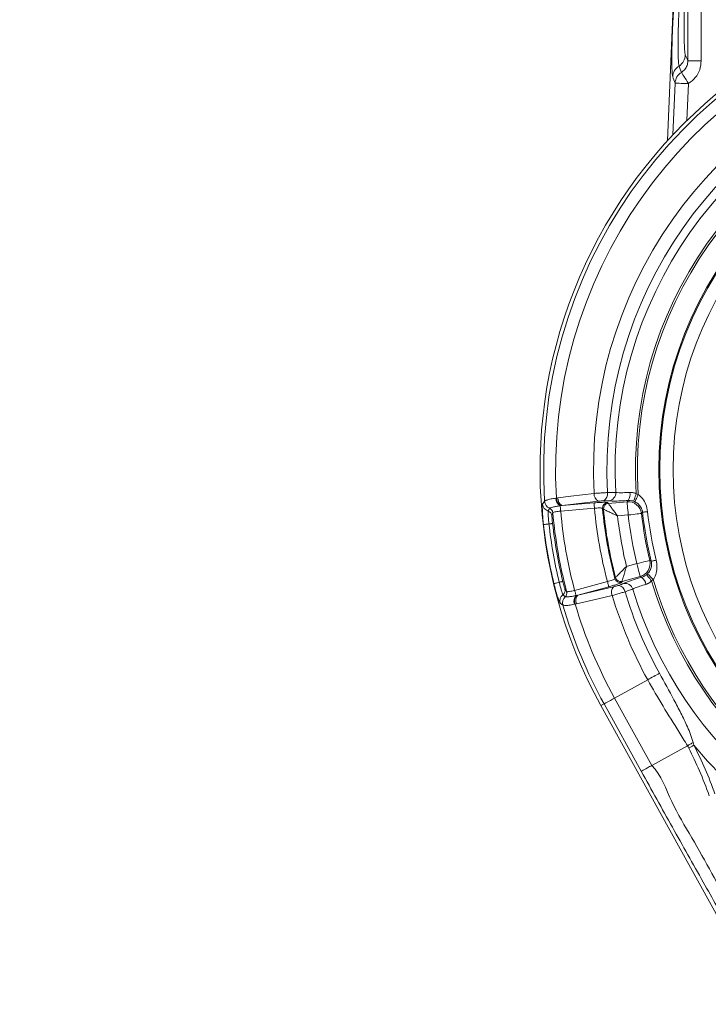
# Model space of a CAD drawing. Header units: millimetres. Extents: x 0 to 8410, y 0 to 5940.
# Tile 52 of 256: x 1607 to 1864, y 2533 to 2901. Entities that reach past the tile are written whole.
import ezdxf

# ---------------------------------------------------------------- set-up
doc = ezdxf.new("R2010")
doc.units = ezdxf.units.MM
doc.header["$LTSCALE"] = 10
doc.styles.add('SLDTEXTSTYLE0', font='TXT', dxfattribs={"width": 0.605})
doc.dimstyles.new('SLDDIMSTYLE17', dxfattribs={"dimtxt": 50, "dimasz": 50, "dimexe": 0, "dimexo": 0.0625, "dimgap": 12.5, "dimtad": 0, "dimtih": 1, "dimtoh": 1, "dimdec": 1, "dimlfac": 0.5, "dimrnd": 1e-09, "dimzin": 12, "dimdsep": 46, "dimtxsty": 'SLDTEXTSTYLE0', "dimblk1": 'NONE', "dimsah": 1, "dimcen": 0, "dimadec": 0, "dimazin": 0, "dimtfac": 1, "dimtmove": 0, "dimatfit": 3, "dimldrblk": 'NONE', "dimfxl": 0, "dimfrac": 2, "dimtolj": 1, "dimtzin": 12, "dimarcsym": 0})

# ---------------------------------------------------------------- blocks, each defined once
blk = doc.blocks.new('SW_SYMBOL_HOLE_DEPTH')
at = {"color": 0, "linetype": 'Continuous', "lineweight": 0}
for p, q in [((0, 8750), (8000, 8750)), ((4000, 8750), (4000, 750)), ((1000, 5550), (4000, 750)), ((7000, 5550), (4000, 750))]:
    blk.add_line(p, q, dxfattribs=at)
blk = doc.blocks.new('*D72')
at = {"color": 7, "linetype": 'Continuous', "lineweight": 0}
for p, q in [((911.34, 2569.48), (1182.38, 2776.82)), ((1182.38, 2776.82), (1282.38, 2776.82)), ((900.53, 2561.22), (911.34, 2569.48))]:
    blk.add_line(p, q, dxfattribs=at)
blk.add_solid([(911.34, 2569.48), (955.61, 2593.9), (946.49, 2605.82)], dxfattribs=at)
at = {"color": 7, "linetype": 'Continuous', "lineweight": 0, "xscale": 0.006445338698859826, "yscale": 0.006445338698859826, "zscale": 0.006445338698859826}
blk.add_blockref('SW_SYMBOL_HOLE_DEPTH', (1485.23, 2745.69), dxfattribs=at)
at = {"color": 7, "linetype": 'Continuous', "lineweight": 0, "char_height": 50, "attachment_point": 1, "style": 'SLDTEXTSTYLE0'}
for s, insert in [('3x M', (1298.25, 2802.92)), ('8', (1447.08, 2802.92)), ('16', (1554.29, 2803.06))]:
    blk.add_mtext(s, dxfattribs=dict(at, insert=insert))
blk = doc.blocks.new('_NONE')

msp = doc.modelspace()

# ---------------------------------------------------------------- linework, layer by layer
at = {"color": 7, "linetype": 'Continuous', "lineweight": 0}
for p, q in [((1848.841681, 2855.530146), (1856.074317, 3024.450246)), ((1823.968156, 2644.312206), (1873.552455, 2554.574761)), ((1856.302424, 2629.315499), (1842.968865, 2621.948067))]:
    msp.add_line(p, q, dxfattribs=at)
at = {"color": 8, "linetype": 'Continuous', "lineweight": 0}
for p, q in [((1856.457038, 2885.396782), (1856.457038, 2910.086039)), ((1861.450179, 2910.086039), (1861.450179, 2885.396782)), ((1861.450179, 2885.396782), (1856.457038, 2885.396782)), ((1850.863441, 2857.711795), (1851.691796, 2877.058271)), ((1856.680377, 2876.844707), (1856.089159, 2863.036874)), ((1802.903815, 2720.654759), (1802.921488, 2720.692519)), ((1807.079806, 2721.87132), (1807.342752, 2721.903059)), ((1807.342752, 2721.903059), (1807.896389, 2721.97831)), ((1823.001965, 2720.724854), (1809.467449, 2719.075981)), ((1826.720847, 2719.939026), (1833.731158, 2720.552328)), ((1836.644216, 2720.521215), (1836.165203, 2720.71642)), ((1837.152018, 2723.536167), (1837.91755, 2723.222795)), ((1804.78601, 2718.139175), (1804.740264, 2718.091104)), ((1808.91241, 2719.016823), (1808.747842, 2718.997899)), ((1809.467449, 2719.075981), (1808.91241, 2719.016823)), ((1821.549906, 2718.130294), (1808.920397, 2717.025373)), ((1809.467449, 2719.075981), (1821.37601, 2720.11784)), ((1826.374068, 2720.228616), (1826.720847, 2719.939026)), ((1834.165885, 2715.583506), (1830.183192, 2715.235058)), ((1839.51415, 2716.609809), (1839.121802, 2716.146621)), ((1842.222496, 2698.561672), (1842.749609, 2698.260608)), ((1833.511187, 2696.361068), (1837.372853, 2697.395805)), ((1838.6638, 2692.577931), (1831.866487, 2690.756622)), ((1841.007187, 2693.256262), (1841.390534, 2693.603489)), ((1843.511059, 2691.500369), (1842.898889, 2690.944079)), ((1814.143016, 2687.406424), (1826.38876, 2690.68766)), ((1826.905145, 2688.760522), (1815.358414, 2685.666594)), ((1815.358414, 2685.666594), (1828.640653, 2688.746247)), ((1831.866487, 2690.756622), (1831.639661, 2690.365854)), ((1810.579463, 2684.97527), (1810.638918, 2684.945736)), ((1814.655496, 2685.49383), (1814.816638, 2685.532364)), ((1814.816638, 2685.532364), (1815.358414, 2685.666594)), ((1809.760137, 2681.90867), (1809.730603, 2681.938115)), ((1814.328803, 2682.283315), (1814.070834, 2682.223204)), ((1814.874752, 2682.401958), (1814.328803, 2682.283315)), ((1841.455265, 2653.974685), (1829.057707, 2647.124443)), ((1829.057707, 2647.124443), (1842.968865, 2621.948067)), ((1825.128837, 2644.953552), (1823.968156, 2644.312206)), ((1839.039995, 2619.777176), (1825.128837, 2644.953552)), ((1858.470245, 2630.543593), (1858.707978, 2629.47512))]:
    msp.add_line(p, q, dxfattribs=at)
at = {"color": 8, "linetype": 'Continuous', "lineweight": 0, "flags": 128}
for points in [[(1855.501993, 2887.626651), (1856.021478, 2886.413935), (1856.457038, 2885.396782)], [(1853.147312, 2883.429769), (1853.640361, 2882.200661), (1854.092671, 2881.072822)], [(1851.691796, 2877.058271), (1850.981726, 2878.953937), (1850.79722, 2879.44651)], [(1856.680377, 2876.844707), (1856.213166, 2877.608064), (1855.761035, 2878.346804), (1855.338617, 2879.037026), (1854.959531, 2879.656378), (1854.636057, 2880.184952), (1854.378595, 2880.605641), (1854.195489, 2880.904797), (1854.092671, 2881.072822)], [(1856.680377, 2876.844707), (1855.737908, 2876.88506), (1854.829295, 2876.923922), (1853.987171, 2876.959983), (1853.241755, 2876.991931), (1852.61987, 2877.018514), (1852.143838, 2877.038899), (1851.830735, 2877.05231), (1851.691796, 2877.058271)], [(1807.896389, 2721.97831), (1812.6996, 2722.565773), (1821.430518, 2723.633918)], [(1833.731158, 2720.552328), (1833.869382, 2720.721367), (1834.105952, 2721.010271)], [(1834.165885, 2715.583506), (1834.084584, 2716.512564), (1834.006174, 2717.409018), (1833.933337, 2718.241427), (1833.868666, 2718.980524), (1833.814456, 2719.600383), (1833.772554, 2720.079246), (1833.74445, 2720.400337), (1833.731158, 2720.552328)], [(1837.152018, 2723.536167), (1836.969836, 2723.01555), (1836.793854, 2722.512725), (1836.63009, 2722.044769), (1836.484118, 2721.627656), (1836.360915, 2721.275601), (1836.264684, 2721.000615), (1836.198701, 2720.812085), (1836.165203, 2720.71642)], [(1837.91755, 2723.222795), (1837.682857, 2722.724858), (1837.456151, 2722.243849), (1837.245091, 2721.796069), (1837.056859, 2721.396747), (1836.897864, 2721.059415), (1836.773499, 2720.795545), (1836.687996, 2720.614109), (1836.644216, 2720.521215)], [(1808.747842, 2718.997899), (1808.754935, 2718.916628), (1808.767332, 2718.775127), (1808.784588, 2718.577895), (1808.806165, 2718.331221), (1808.831378, 2718.042973), (1808.859422, 2717.72233), (1808.889433, 2717.379484), (1808.920397, 2717.025373)], [(1821.37601, 2720.11784), (1821.381314, 2720.057044), (1821.39255, 2719.928596), (1821.409329, 2719.737056), (1821.431025, 2719.489101), (1821.456863, 2719.193462), (1821.48601, 2718.86051), (1821.517392, 2718.501929), (1821.549906, 2718.130294)], [(1824.90824, 2717.766228), (1824.605032, 2718.022648), (1824.561073, 2718.059871)], [(1841.402276, 2716.818842), (1841.022803, 2716.776851), (1840.672417, 2716.738048), (1840.358092, 2716.703239), (1840.086086, 2716.673109), (1839.861734, 2716.648284), (1839.689537, 2716.62921), (1839.57292, 2716.616306), (1839.51415, 2716.609809)], [(1834.165885, 2715.583506), (1835.092528, 2715.688798), (1835.986658, 2715.790394), (1836.816891, 2715.884718), (1837.554081, 2715.968463), (1838.17233, 2716.038737), (1838.649942, 2716.093007), (1838.970198, 2716.129396), (1839.121802, 2716.146621)], [(1804.536028, 2712.235335), (1804.123982, 2712.188575), (1803.742184, 2712.145212), (1803.399159, 2712.106291), (1803.102596, 2712.072614), (1802.859171, 2712.044987), (1802.674337, 2712.024006), (1802.552207, 2712.010119), (1802.495553, 2712.003711)], [(1804.536028, 2712.235335), (1804.816528, 2712.267164), (1805.075838, 2712.296608), (1805.307909, 2712.322954), (1805.507286, 2712.345603), (1805.669351, 2712.363991), (1805.790259, 2712.37773), (1805.867209, 2712.386462), (1805.898382, 2712.389979)], [(1837.372853, 2697.395805), (1838.279648, 2697.613809), (1839.154615, 2697.824153), (1839.967026, 2698.019448), (1840.688391, 2698.192868), (1841.293378, 2698.338303), (1841.760768, 2698.450688), (1842.07414, 2698.526028), (1842.222496, 2698.561672)], [(1844.595357, 2698.709938), (1844.224407, 2698.619637), (1843.881889, 2698.53625), (1843.574627, 2698.461446), (1843.308701, 2698.396716), (1843.089386, 2698.34334), (1842.921062, 2698.302362), (1842.807038, 2698.274586), (1842.749609, 2698.260608)], [(1838.6638, 2692.577931), (1838.624312, 2692.725334), (1838.540896, 2693.036649), (1838.416471, 2693.500969), (1838.255419, 2694.102022), (1838.063403, 2694.818649), (1837.847157, 2695.625755), (1837.614252, 2696.49497), (1837.372853, 2697.395805)], [(1829.194261, 2691.783729), (1829.391404, 2692.128363), (1829.420044, 2692.178402)], [(1839.172615, 2692.275825), (1838.851495, 2692.466381), (1838.6638, 2692.577931)], [(1842.898889, 2690.944079), (1842.549636, 2691.370967), (1842.212303, 2691.783282), (1841.898336, 2692.167017), (1841.618522, 2692.509028), (1841.382338, 2692.797724), (1841.197862, 2693.023208), (1841.071381, 2693.177793), (1841.007187, 2693.256262)], [(1843.511059, 2691.500369), (1843.120231, 2691.888008), (1842.742665, 2692.262474), (1842.391207, 2692.611042), (1842.077746, 2692.92194), (1841.812982, 2693.184528), (1841.605856, 2693.389955), (1841.46343, 2693.531189), (1841.390534, 2693.603489)], [(1808.38476, 2690.408054), (1807.981594, 2690.311077), (1807.607962, 2690.221223), (1807.272329, 2690.140489), (1806.982143, 2690.070692), (1806.743934, 2690.013412), (1806.563063, 2689.9699), (1806.443556, 2689.941171), (1806.388124, 2689.92782)], [(1808.38476, 2690.408054), (1808.659239, 2690.474066), (1808.912976, 2690.535072), (1809.14007, 2690.589699), (1809.335186, 2690.636638), (1809.493734, 2690.674755), (1809.612049, 2690.703216), (1809.68736, 2690.721336), (1809.717877, 2690.728668)], [(1814.655496, 2685.49383), (1814.634396, 2685.572657), (1814.59762, 2685.709837), (1814.54639, 2685.901079), (1814.482315, 2686.140242), (1814.407422, 2686.419729), (1814.324095, 2686.730656), (1814.235045, 2687.063071), (1814.143016, 2687.406424)], [(1826.905145, 2688.760522), (1826.88935, 2688.819471), (1826.855971, 2688.944015), (1826.806201, 2689.129743), (1826.741798, 2689.370158), (1826.664998, 2689.656797), (1826.578482, 2689.979646), (1826.48532, 2690.327349), (1826.38876, 2690.68766)], [(1828.158959, 2685.475114), (1822.900369, 2684.258732), (1814.874752, 2682.401958)], [(1845.845922, 2656.400743), (1845.350309, 2656.12689), (1844.820364, 2655.834052), (1844.265266, 2655.527356), (1843.694641, 2655.212048), (1843.118413, 2654.89364), (1842.546536, 2654.577646), (1841.988935, 2654.269549), (1841.455265, 2653.974685)], [(1825.128837, 2644.953552), (1825.239434, 2645.014647), (1825.471951, 2645.143125), (1825.822278, 2645.336691), (1826.284184, 2645.591948), (1826.849504, 2645.904306), (1827.508225, 2646.268282), (1828.248664, 2646.677408), (1829.057707, 2647.124443)], [(1858.707978, 2629.47512), (1858.45737, 2629.343423), (1858.207567, 2629.212144), (1857.959374, 2629.081699), (1857.713594, 2628.952536), (1857.470973, 2628.825012), (1857.232346, 2628.699604), (1856.998457, 2628.576699), (1856.770022, 2628.456655)]]:
    msp.add_lwpolyline(points, dxfattribs=at)
at = {"color": 7, "linetype": 'Continuous', "lineweight": 0}
msp.add_arc((1983.705367, 2732.574759), 182.5, 101.22410418, 208.92277754, dxfattribs=at)
at = {"color": 8, "linetype": 'Continuous', "lineweight": 0}
for centre, radius, start, end in [((1983.705367, 2732.574759), 181.173937, 106.23957499, 183.76042501), ((1983.705367, 2732.574759), 176.685181, 106.53725571, 183.46274429), ((1983.705367, 2732.574759), 162.520961, 106.84637379, 183.15362621), ((1850.508917, 2887.669047), 4.993256, 301.89684472, 359.51351711), ((1983.705367, 2732.574759), 157.504624, 106.86589575, 183.13410425), ((1855.780956, 2879.191042), 4.990279, 121.85388269, 177.06556903), ((1983.705367, 2732.574759), 154.43114, 106.82343481, 183.17656519), ((1856.676253, 2876.80254), 4.991013, 121.17453742, 177.06297347), ((1983.705367, 2732.574759), 146.831798, 106.47078036, 183.52921964), ((1983.705367, 2732.574759), 146.087464, 106.32962858, 183.67037142), ((1983.705367, 2732.574759), 138.098428, 95.06759624, 264.93240376), ((1983.705367, 2732.574759), 137.748325, 94.72133981, 265.27866019), ((1983.705367, 2732.574759), 132.755177, 97.99613311, 262.00386689), ((1831.200713, 2723.196203), 3.635756, 323.04182114, 13.46230526), ((1805.902377, 2720.86316), 3.005795, 183.97568325, 247.25539688), ((1805.910629, 2720.917838), 2.997622, 184.31076376, 247.96515443), ((1810.360074, 2721.85467), 3.28031, 179.7091918, 240.56159357), ((1810.638925, 2721.825717), 3.29708, 178.65585568, 238.42262482), ((1810.956604, 2721.758455), 3.068102, 175.89075517, 240.96348352), ((1824.495825, 2723.410794), 3.073417, 175.83676496, 240.91815932), ((1823.663401, 2723.385403), 2.832538, 298.21345841, 11.77574579), ((1826.51963, 2723.846945), 2.996719, 277.81213359, 3.25762914), ((1834.140831, 2715.552848), 5.016238, 6.79805791, 94.68452855), ((1805.161173, 2719.921169), 3.006103, 184.27542589, 252.62933748), ((1803.671961, 2715.142197), 1.999532, 5.68388582, 72.78632065), ((1803.972467, 2716.245515), 1.998927, 5.33784019, 67.41183901), ((1983.705367, 2732.574759), 175.475253, 185.08382154, 194.91617846), ((1983.705367, 2732.574759), 162.797545, 185.09034907, 194.90965093), ((1826.560299, 2718.23076), 2.006517, 95.32548484, 184.88563768), ((1983.705367, 2732.574759), 159.804853, 185.21129136, 194.78870864), ((1826.907198, 2717.941106), 2.006592, 95.32868232, 184.99975411), ((1983.705367, 2732.574759), 159.486123, 185.32767538, 194.67232462), ((1983.705367, 2732.574759), 143.172695, 186.31809791, 193.68190209), ((1983.705367, 2732.574759), 178.474225, 185.1895947, 194.8104053), ((1983.705367, 2732.574759), 154.498303, 186.44401514, 193.55598486), ((1983.705367, 2732.574759), 150.501697, 186.48236972, 193.51763028), ((1983.705367, 2732.574759), 145.513877, 186.48236972, 193.51763028), ((1983.705367, 2732.574759), 145.072348, 186.31809791, 193.68190209), ((1983.705367, 2732.574759), 182.373694, 186.47652918, 193.52347082), ((1983.705367, 2732.574759), 180.32011, 186.47652918, 193.52347082), ((1983.705367, 2732.574759), 178.948999, 186.47652918, 193.52347082), ((1837.338884, 2697.415993), 5.016198, 285.31511814, 13.20264776), ((1831.131412, 2692.307), 2.00658, 195.11619212, 284.67235228), ((1831.358247, 2692.697775), 2.006585, 195.00092861, 284.6720257), ((1837.190127, 2689.228021), 3.635845, 6.53813787, 56.95742886), ((1983.705367, 2732.574759), 146.831798, 196.47078036, 266.57485158), ((1983.705367, 2732.574759), 146.087464, 196.32962858, 264.93240376), ((1808.56688, 2687.380987), 1.999654, 307.21622181, 14.31459602), ((1830.96317, 2686.733209), 3.0735, 139.08293381, 204.16314318), ((1830.172248, 2686.472427), 2.83245, 8.22260683, 81.78807186), ((1833.013988, 2687.015519), 2.996737, 16.74247319, 102.18731923), ((1983.705367, 2732.574759), 154.43114, 196.82343481, 332.2378588), ((1811.600865, 2683.399523), 3.006059, 127.36972078, 195.72488818), ((1812.619623, 2682.76786), 3.005813, 132.74512348, 196.02440217), ((1812.646055, 2682.719295), 2.997604, 132.03466628, 195.68951651), ((1809.226748, 2686.446994), 1.998952, 312.58724458, 14.6617238), ((1817.147526, 2683.360781), 3.280261, 139.43816882, 200.29138313), ((1817.399658, 2683.483384), 3.297016, 141.57680468, 201.34521683), ((1817.675343, 2683.655191), 3.068208, 139.03766319, 204.10798173), ((1983.705367, 2732.574759), 162.520961, 196.84637379, 208.92277754), ((1983.705367, 2732.574759), 157.504624, 196.86589575, 208.92277754), ((1983.705367, 2732.574759), 181.173937, 196.23957499, 208.92277754), ((1983.705367, 2732.574759), 176.685181, 196.53725571, 208.92277754), ((1983.705367, 2732.574759), 162.030482, 219.51630016, 304.00544258)]:
    msp.add_arc(centre, radius, start, end, dxfattribs=at)
for points, knots in [([(1850.79722, 2879.44651), (1850.73114, 2879.745704), (1850.621272, 2880.243165), (1850.524625, 2881.87982), (1850.471811, 2883.666141), (1850.454531, 2885.858918), (1850.471003, 2888.368496), (1850.522637, 2891.139529), (1850.606436, 2894.085207), (1850.72153, 2897.12647), (1850.863367, 2900.176097), (1851.029079, 2903.143824), (1851.212986, 2905.950463), (1851.410564, 2908.506468), (1851.615573, 2910.749476), (1851.822513, 2912.60455), (1852.013624, 2913.944086), (1852.186221, 2914.838187), (1852.285102, 2915.107766), (1852.334543, 2915.242556)], [0, 0, 0, 0, 0.08762765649, 0.14569584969, 0.20376347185, 0.26185436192, 0.31994560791, 0.37811838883, 0.43629117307, 0.49457070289, 0.55285141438, 0.61122032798, 0.66958938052, 0.72798740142, 0.78638632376, 0.84474531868, 0.90310437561, 0.95155203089, 1, 1, 1, 1]), ([(1853.917076, 2911.422792), (1853.872477, 2911.28784), (1853.783278, 2911.017934), (1853.643112, 2910.125976), (1853.503098, 2908.89524), (1853.366343, 2907.33661), (1853.236991, 2905.491405), (1853.118251, 2903.418851), (1853.014094, 2901.171221), (1852.926774, 2898.818686), (1852.859526, 2896.425616), (1852.813531, 2894.062191), (1852.790931, 2891.797445), (1852.791442, 2889.6918), (1852.816027, 2887.811944), (1852.862937, 2886.198566), (1852.932211, 2884.91788), (1853.024469, 2883.901395), (1853.10432, 2883.594827), (1853.147312, 2883.429769)], [0, 0, 0, 0, 0.0582803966, 0.1165612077, 0.1748693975, 0.2331774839, 0.2915911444, 0.3500049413, 0.4084411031, 0.4668773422, 0.5252426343, 0.5836067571, 0.6418382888, 0.700070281, 0.7581687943, 0.8162678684, 0.8742931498, 0.9323186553, 1, 1, 1, 1]), ([(1855.504199, 2907.816711), (1855.485368, 2907.759669), (1855.407453, 2907.523648), (1855.277142, 2906.442339), (1855.14205, 2904.096028), (1855.055299, 2901.01745), (1855.026773, 2897.581889), (1855.058965, 2894.171551), (1855.147879, 2891.16087), (1855.283909, 2888.887746), (1855.411418, 2887.888237), (1855.486031, 2887.672752), (1855.501993, 2887.626651)], [0, 0, 0, 0, 0.0372793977, 0.1542501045, 0.2713882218, 0.388366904, 0.5053154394, 0.6208912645, 0.7366759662, 0.8524240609, 0.9684276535, 1, 1, 1, 1]), ([(1854.092671, 2881.072822), (1854.532565, 2881.409377), (1855.412036, 2882.082246), (1856.282647, 2883.625345), (1856.396824, 2884.785131), (1856.457038, 2885.396782)], [0, 0, 0, 0, 0.3210935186, 0.6419565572, 1, 1, 1, 1]), ([(1861.450179, 2885.396782), (1861.337137, 2884.267624), (1861.111024, 2882.009024), (1859.405638, 2878.92576), (1857.591678, 2877.540591), (1856.680377, 2876.844707)], [0, 0, 0, 0, 0.33221735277, 0.66451818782, 1, 1, 1, 1]), ([(1829.511507, 2724.017236), (1829.879448, 2723.975485), (1830.615115, 2723.892009), (1832.539862, 2723.911852), (1834.053791, 2724.00198), (1834.736569, 2724.042627)], [0, 0, 0, 0, 0.3545571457, 0.7089066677, 1, 1, 1, 1]), ([(1834.736569, 2724.042627), (1835.194918, 2724.035099), (1835.745442, 2724.026058), (1836.554864, 2723.801912), (1836.896579, 2723.649842), (1837.152018, 2723.536167)], [0, 0, 0, 0, 0.5566323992, 0.6685737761, 1, 1, 1, 1]), ([(1802.163436, 2719.697061), (1802.249473, 2719.811132), (1802.495162, 2720.136876), (1802.742858, 2720.45078), (1802.903815, 2720.654759)], [0, 0, 0, 0, 0.35018500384, 1, 1, 1, 1]), ([(1802.921488, 2720.692519), (1803.017178, 2720.779735), (1803.163187, 2720.912814), (1803.976197, 2721.253267), (1805.145698, 2721.589427), (1806.476639, 2721.783409), (1807.079806, 2721.87132)], [0, 0, 0, 0, 0.2780367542, 0.424245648, 0.7390750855, 1, 1, 1, 1]), ([(1821.430518, 2723.633918), (1821.498351, 2723.639451), (1822.069757, 2723.68606), (1823.24695, 2723.773849), (1824.957732, 2723.886083), (1825.94341, 2723.937673), (1826.436325, 2723.963472)], [0, 0, 0, 0, 0.0429690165, 0.3619584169, 0.6809306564, 1, 1, 1, 1]), ([(1825.002505, 2720.889393), (1824.805293, 2720.87977), (1824.410871, 2720.860524), (1823.726989, 2720.804582), (1823.257032, 2720.755513), (1823.029041, 2720.728109), (1823.001965, 2720.724854)], [0, 0, 0, 0, 0.3189206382, 0.6378371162, 0.956988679, 1, 1, 1, 1]), ([(1826.92696, 2720.878038), (1826.719643, 2720.894215), (1826.290832, 2720.927675), (1825.441308, 2720.902432), (1825.002505, 2720.889393)], [0, 0, 0, 0, 0.4834715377, 1, 1, 1, 1]), ([(1826.436325, 2723.963472), (1827.138017, 2723.991053), (1828.496161, 2724.044437), (1829.180659, 2724.026099), (1829.511507, 2724.017236)], [0, 0, 0, 0, 0.5166557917, 1, 1, 1, 1]), ([(1834.105952, 2721.010271), (1833.167128, 2720.954935), (1831.085774, 2720.832257), (1828.441459, 2720.772306), (1827.431782, 2720.842795), (1826.92696, 2720.878038)], [0, 0, 0, 0, 0.2912163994, 0.645620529, 1, 1, 1, 1]), ([(1836.165203, 2720.71642), (1835.945657, 2720.78361), (1835.335567, 2720.97032), (1834.623419, 2721.031621), (1834.178607, 2721.013269), (1834.105952, 2721.010271)], [0, 0, 0, 0, 0.3198834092, 0.8889120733, 1, 1, 1, 1]), ([(1839.51415, 2716.609809), (1839.420283, 2717.096119), (1839.307368, 2717.681115), (1838.809167, 2718.697649), (1838.092917, 2719.675808), (1837.126678, 2720.239669), (1836.644216, 2720.521215)], [0, 0, 0, 0, 0.2875664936, 0.3459222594, 0.6734068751, 1, 1, 1, 1]), ([(1837.91755, 2723.222795), (1838.491875, 2722.740083), (1839.699465, 2721.725122), (1840.90253, 2719.475056), (1841.228663, 2717.741617), (1841.402276, 2716.818842)], [0, 0, 0, 0, 0.2978199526, 0.6262035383, 1, 1, 1, 1]), ([(1802.495553, 2712.003711), (1802.406192, 2712.862084), (1802.228185, 2714.571976), (1802.087425, 2716.86444), (1802.046438, 2718.612573), (1802.087797, 2719.498724), (1802.144387, 2719.647111), (1802.163436, 2719.697061)], [0, 0, 0, 0, 0.2232690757, 0.4447551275, 0.6659588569, 0.8875541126, 1, 1, 1, 1]), ([(1804.263695, 2717.052165), (1804.254602, 2717.019972), (1804.227649, 2716.924541), (1804.218689, 2716.367717), (1804.263407, 2715.273195), (1804.365968, 2713.840429), (1804.479256, 2712.771175), (1804.536028, 2712.235335)], [0, 0, 0, 0, 0.1136002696, 0.3367525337, 0.5581741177, 0.7785856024, 1, 1, 1, 1]), ([(1804.740264, 2718.091104), (1804.636542, 2717.867408), (1804.476924, 2717.523162), (1804.318998, 2717.174324), (1804.263695, 2717.052165)], [0, 0, 0, 0, 0.64981308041, 1, 1, 1, 1]), ([(1808.747842, 2718.997899), (1808.250615, 2718.931493), (1807.19851, 2718.790982), (1805.891496, 2718.514671), (1805.052165, 2718.281762), (1804.86111, 2718.179408), (1804.78601, 2718.139175)], [0, 0, 0, 0, 0.2527794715, 0.5348672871, 0.8171663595, 1, 1, 1, 1]), ([(1808.920397, 2717.025373), (1808.585304, 2716.992506), (1807.914855, 2716.926747), (1807.025875, 2716.789951), (1806.357592, 2716.644391), (1806.017201, 2716.520437), (1805.977453, 2716.455524), (1805.962725, 2716.431472)], [0, 0, 0, 0, 0.2172507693, 0.4346710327, 0.6526019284, 0.8712806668, 1, 1, 1, 1]), ([(1821.37601, 2720.11784), (1821.62352, 2720.138706), (1822.429112, 2720.206617), (1823.757138, 2720.291008), (1825.107397, 2720.33612), (1826.080665, 2720.320472), (1826.276268, 2720.259234), (1826.374068, 2720.228616)], [0, 0, 0, 0, 0.0995876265, 0.324135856, 0.5492370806, 0.7746231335, 1, 1, 1, 1]), ([(1824.561073, 2718.059871), (1824.500957, 2718.094398), (1824.380783, 2718.163417), (1823.793429, 2718.214982), (1822.980573, 2718.218663), (1822.182114, 2718.181575), (1821.698453, 2718.142343), (1821.549906, 2718.130294)], [0, 0, 0, 0, 0.2258479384, 0.4514716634, 0.6764718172, 0.9006343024, 1, 1, 1, 1]), ([(1830.183192, 2715.235058), (1830.17889, 2715.237074), (1830.163615, 2715.244232), (1830.130421, 2715.259854), (1830.062473, 2715.291811), (1829.920167, 2715.358706), (1829.605846, 2715.506754), (1828.847735, 2715.865088), (1827.656342, 2716.432891), (1826.365442, 2717.055548), (1825.451127, 2717.500549), (1825.016826, 2717.713012), (1824.936504, 2717.752377), (1824.90824, 2717.766228)], [0, 0, 0, 0, 0.0017433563, 0.0061905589, 0.0134626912, 0.0292994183, 0.0639097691, 0.141119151, 0.3389522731, 0.5638053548, 0.7513531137, 0.9125055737, 1, 1, 1, 1]), ([(1826.720847, 2719.939026), (1826.739338, 2719.913684), (1826.791874, 2719.841682), (1827.075813, 2719.452604), (1827.674481, 2718.634216), (1828.522909, 2717.479012), (1829.307202, 2716.416601), (1829.806552, 2715.742504), (1830.011981, 2715.465634), (1830.104687, 2715.340758), (1830.148826, 2715.281265), (1830.170449, 2715.252233), (1830.180361, 2715.238873), (1830.183192, 2715.235058)], [0, 0, 0, 0, 0.0875643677, 0.2487841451, 0.4362872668, 0.6610125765, 0.8599255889, 0.9367511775, 0.9710453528, 0.9867041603, 0.9938897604, 0.9982551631, 1, 1, 1, 1]), ([(1805.661662, 2715.34023), (1805.658319, 2715.28383), (1805.651641, 2715.171178), (1805.685355, 2714.600612), (1805.750671, 2713.805671), (1805.828332, 2713.018489), (1805.881758, 2712.539133), (1805.898382, 2712.389979)], [0, 0, 0, 0, 0.2258696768, 0.4511435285, 0.6754969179, 0.8990294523, 1, 1, 1, 1]), ([(1805.962725, 2716.431472), (1805.936395, 2716.336856), (1805.835142, 2715.973012), (1805.735438, 2715.609335), (1805.661662, 2715.34023)], [0, 0, 0, 0, 0.2600465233, 1, 1, 1, 1]), ([(1844.595357, 2698.709938), (1844.741792, 2697.874244), (1845.025953, 2696.252563), (1844.717191, 2693.855722), (1844.075902, 2692.292561), (1843.571453, 2691.585071), (1843.511059, 2691.500369)], [0, 0, 0, 0, 0.33672476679, 0.65342118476, 0.95850668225, 1, 1, 1, 1]), ([(1829.420044, 2692.178402), (1829.441873, 2692.201083), (1829.503908, 2692.265539), (1829.839309, 2692.613732), (1830.546309, 2693.344649), (1831.546444, 2694.371211), (1832.471713, 2695.312325), (1833.061612, 2695.908259), (1833.306303, 2696.154914), (1833.417125, 2696.266474), (1833.470081, 2696.31972), (1833.495949, 2696.345739), (1833.50784, 2696.3577), (1833.511187, 2696.361068)], [0, 0, 0, 0, 0.0874944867, 0.2486461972, 0.4361961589, 0.6610493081, 0.8588813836, 0.9360903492, 0.9706981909, 0.9865358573, 0.9938107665, 0.9982574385, 1, 1, 1, 1]), ([(1833.511187, 2696.361068), (1833.509826, 2696.356518), (1833.505055, 2696.340578), (1833.494722, 2696.305884), (1833.473578, 2696.234882), (1833.429166, 2696.085841), (1833.330812, 2695.755411), (1833.092113, 2694.951187), (1832.718509, 2693.684588), (1832.316362, 2692.308862), (1832.033681, 2691.335086), (1831.899947, 2690.872358), (1831.875198, 2690.786753), (1831.866487, 2690.756622)], [0, 0, 0, 0, 0.0017442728, 0.0061114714, 0.0132959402, 0.0289559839, 0.0632465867, 0.1400743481, 0.3389877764, 0.5637139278, 0.7512166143, 0.9124359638, 1, 1, 1, 1]), ([(1841.390534, 2693.603489), (1841.446682, 2693.661565), (1841.893311, 2694.12353), (1842.530022, 2695.115289), (1842.977783, 2696.66994), (1842.8255, 2697.73155), (1842.749609, 2698.260608)], [0, 0, 0, 0, 0.0474630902, 0.3775448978, 0.689796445, 1, 1, 1, 1]), ([(1826.38876, 2690.68766), (1826.532473, 2690.727149), (1827.000384, 2690.855721), (1827.76337, 2691.09399), (1828.525957, 2691.375418), (1829.060262, 2691.62478), (1829.14958, 2691.730729), (1829.194261, 2691.783729)], [0, 0, 0, 0, 0.0993683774, 0.3235301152, 0.5485290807, 0.7741533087, 1, 1, 1, 1]), ([(1832.381352, 2689.944717), (1832.747276, 2690.110678), (1833.555114, 2690.477064), (1835.90301, 2691.294622), (1838.082733, 2691.948753), (1839.172615, 2692.275825)], [0, 0, 0, 0, 0.2927932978, 0.6463898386, 1, 1, 1, 1]), ([(1839.172615, 2692.275825), (1839.378937, 2692.346664), (1839.940084, 2692.539327), (1840.570763, 2692.910155), (1840.947487, 2693.208917), (1841.007187, 2693.256262)], [0, 0, 0, 0, 0.3285552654, 0.8935948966, 1, 1, 1, 1]), ([(1842.898889, 2690.944079), (1842.548625, 2690.625117), (1842.11975, 2690.234569), (1841.386324, 2689.842296), (1841.0462, 2689.725651), (1840.802326, 2689.642015)], [0, 0, 0, 0, 0.557690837, 0.6828564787, 1, 1, 1, 1]), ([(1808.707311, 2682.584825), (1808.626743, 2682.704308), (1808.46369, 2682.946117), (1807.951227, 2684.344151), (1807.330967, 2686.326798), (1806.785498, 2688.307563), (1806.484302, 2689.535659), (1806.388124, 2689.92782)], [0, 0, 0, 0, 0.2221069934, 0.449497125, 0.6714490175, 0.8950858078, 1, 1, 1, 1]), ([(1808.38476, 2690.408054), (1808.444569, 2690.163242), (1808.632068, 2689.395755), (1808.965348, 2688.154516), (1809.337288, 2686.908561), (1809.638944, 2686.025068), (1809.730807, 2685.866905), (1809.77632, 2685.788545)], [0, 0, 0, 0, 0.1040030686, 0.3260497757, 0.5474979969, 0.7758127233, 1, 1, 1, 1]), ([(1809.717877, 2690.728668), (1809.797229, 2690.404808), (1809.956115, 2689.756338), (1810.184622, 2688.897519), (1810.369167, 2688.252097), (1810.469986, 2687.942127), (1810.496238, 2687.891295), (1810.50445, 2687.875393)], [0, 0, 0, 0, 0.2233553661, 0.4472292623, 0.6718693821, 0.8973518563, 1, 1, 1, 1]), ([(1810.50445, 2687.875393), (1810.5611, 2687.795363), (1810.778946, 2687.487612), (1810.998298, 2687.180328), (1811.160608, 2686.952952)], [0, 0, 0, 0, 0.2600465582, 1, 1, 1, 1]), ([(1811.160608, 2686.952952), (1811.211134, 2686.926392), (1811.31214, 2686.873297), (1811.861644, 2686.915558), (1812.635235, 2687.044896), (1813.444119, 2687.223495), (1813.956263, 2687.357543), (1814.143016, 2687.406424)], [0, 0, 0, 0, 0.2193619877, 0.4385230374, 0.6571263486, 0.8749714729, 1, 1, 1, 1]), ([(1831.639661, 2690.365854), (1831.558236, 2690.303648), (1831.395383, 2690.179233), (1830.486171, 2689.831611), (1829.201908, 2689.41218), (1827.925098, 2689.037285), (1827.144861, 2688.825569), (1826.905145, 2688.760522)], [0, 0, 0, 0, 0.225375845, 0.4507617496, 0.6758634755, 0.9004138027, 1, 1, 1, 1]), ([(1828.640653, 2688.746247), (1828.667212, 2688.752433), (1828.890854, 2688.804529), (1829.349211, 2688.919334), (1830.010991, 2689.100619), (1830.388209, 2689.217429), (1830.576821, 2689.275834)], [0, 0, 0, 0, 0.0430090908, 0.3621646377, 0.6810774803, 1, 1, 1, 1]), ([(1830.576821, 2689.275834), (1830.967997, 2689.404886), (1831.777939, 2689.672093), (1832.175698, 2689.851802), (1832.381352, 2689.944717)], [0, 0, 0, 0, 0.4829685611, 1, 1, 1, 1]), ([(1835.883691, 2687.878791), (1835.549299, 2687.747465), (1834.90239, 2687.493405), (1833.603206, 2687.078135), (1832.97558, 2686.877522)], [0, 0, 0, 0, 0.5169076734, 1, 1, 1, 1]), ([(1840.802326, 2689.642015), (1840.009637, 2689.404202), (1838.423992, 2688.928495), (1836.724368, 2688.307303), (1836.145834, 2688.012411), (1835.883691, 2687.878791)], [0, 0, 0, 0, 0.3534611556, 0.7070418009, 1, 1, 1, 1]), ([(1809.77632, 2685.788545), (1809.870068, 2685.69267), (1810.137775, 2685.418886), (1810.405495, 2685.149997), (1810.579463, 2684.97527)], [0, 0, 0, 0, 0.350186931, 1, 1, 1, 1]), ([(1810.638918, 2684.945736), (1810.77235, 2684.931483), (1811.040047, 2684.902889), (1812.059792, 2685.00291), (1813.307238, 2685.193644), (1814.245204, 2685.40248), (1814.655496, 2685.49383)], [0, 0, 0, 0, 0.257535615, 0.516677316, 0.7885809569, 1, 1, 1, 1]), ([(1832.97558, 2686.877522), (1832.503568, 2686.7332), (1831.559677, 2686.444597), (1829.913706, 2685.96486), (1828.777447, 2685.644866), (1828.224591, 2685.493128), (1828.158959, 2685.475114)], [0, 0, 0, 0, 0.3190670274, 0.6380443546, 0.9570300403, 1, 1, 1, 1]), ([(1809.730603, 2681.938115), (1809.509605, 2682.074749), (1809.169511, 2682.285014), (1808.827187, 2682.507066), (1808.707311, 2682.584825)], [0, 0, 0, 0, 0.6498148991, 1, 1, 1, 1]), ([(1814.070834, 2682.223204), (1813.693925, 2682.142123), (1812.574491, 2681.901309), (1811.366967, 2681.762224), (1810.299759, 2681.754215), (1809.867755, 2681.834231), (1809.775114, 2681.898311), (1809.760137, 2681.90867)], [0, 0, 0, 0, 0.1629721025, 0.4840326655, 0.6368195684, 0.9412876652, 1, 1, 1, 1]), ([(1845.845922, 2656.400743), (1847.658886, 2653.104544), (1850.381091, 2648.15523), (1853.876604, 2641.496974), (1855.948812, 2637.166599), (1857.508227, 2633.521094), (1858.14942, 2631.537502), (1858.470662, 2630.543712)], [0, 0, 0, 0, 0.3910506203, 0.5871708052, 0.7832401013, 0.8914020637, 1, 1, 1, 1]), ([(1856.302215, 2629.315409), (1855.263642, 2631.024909), (1852.254027, 2635.978756), (1847.079771, 2644.060111), (1843.330564, 2650.669009), (1841.455265, 2653.974685)], [0, 0, 0, 0, 0.2084601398, 0.6040831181, 1, 1, 1, 1]), ([(1856.770022, 2628.456655), (1856.609213, 2628.740338), (1856.448392, 2629.024039), (1856.302613, 2629.315598), (1856.302603, 2629.315618)], [0, 0, 0, 0, 0.9999318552, 1, 1, 1, 1]), ([(1864.411755, 2610.614541), (1863.273184, 2613.753301), (1861.063232, 2619.845593), (1858.171789, 2625.645076), (1856.770022, 2628.456655)], [0, 0, 0, 0, 0.5152017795, 1, 1, 1, 1]), ([(1858.707978, 2629.47512), (1860.17837, 2626.536333), (1863.127602, 2620.641872), (1865.396135, 2614.453421), (1866.533651, 2611.350331)], [0, 0, 0, 0, 0.4985674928, 1, 1, 1, 1]), ([(1839.039995, 2619.777176), (1839.120349, 2619.821582), (1839.281056, 2619.910394), (1840.134438, 2620.381919), (1841.353246, 2621.055361), (1842.430326, 2621.650498), (1842.968865, 2621.948067)], [0, 0, 0, 0, 0.2499998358, 0.4999998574, 0.7500002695, 1, 1, 1, 1]), ([(1842.968865, 2621.948067), (1842.968875, 2621.948057), (1846.615137, 2618.301798), (1849.904721, 2607.990844), (1858.085441, 2595.030539), (1865.130749, 2582.007667), (1872.102171, 2569.770273), (1878.706241, 2558.130485), (1884.969498, 2547.200029), (1888.974019, 2540.268277), (1890.834405, 2537.047985)], [0, 0, 0, 0, 0.0000004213, 0.1546422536, 0.3094253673, 0.4640631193, 0.6026061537, 0.7412542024, 0.8797941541, 1, 1, 1, 1]), ([(1888.390942, 2532.643321), (1886.473047, 2535.947095), (1882.902543, 2542.097661), (1877.596572, 2551.310668), (1872.507563, 2560.192449), (1867.36834, 2569.211604), (1862.003725, 2578.676302), (1856.430974, 2588.562372), (1850.644594, 2598.887282), (1844.840723, 2609.297728), (1840.973571, 2616.284027), (1839.039995, 2619.777176)], [0, 0, 0, 0, 0.12020233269, 0.2237781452, 0.32735381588, 0.43164999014, 0.53594607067, 0.65147453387, 0.76700322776, 0.883501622, 1, 1, 1, 1])]:
    msp.add_open_spline(points, degree=3, knots=knots, dxfattribs=at)
at = {"color": 7, "linetype": 'Continuous', "lineweight": 0}
msp.add_open_spline([(1858.470245, 2630.543593), (1858.095241, 2630.332055), (1857.344156, 2629.908373), (1856.650119, 2629.513392), (1856.302603, 2629.315618)], degree=3, knots=[0, 0, 0, 0, 0.4992839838, 1, 1, 1, 1], dxfattribs=at)

# ---------------------------------------------------------------- dimensions: what is measured, and where the dimension line sits
dim = msp.add_diameter_dim_2p(p1=(900.533234, 2561.217777), p2=(911.335179, 2569.480826), text='3x M<>{\\fGDT;x}16', dimstyle='SLDDIMSTYLE17', override={"dimpost": '<>'}, dxfattribs=at)
dim.commit()
dim.dimension.update_dxf_attribs({"geometry": '*D72', "text_midpoint": (1464.452647, 2776.817232), "dimtype": 163})

doc.saveas('drawing.dxf')
